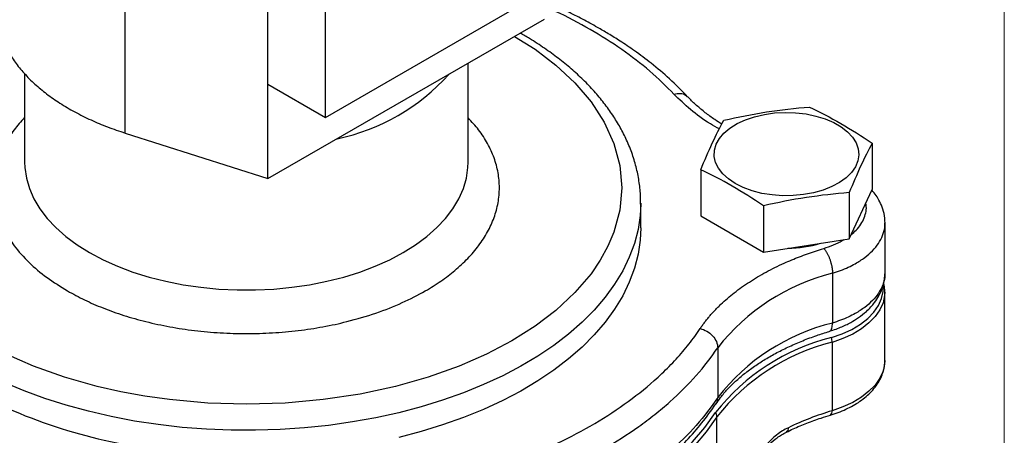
# Model space of a CAD drawing. Header units: inches. Extents: x 0 to 22, y 0 to 17.
# Tile 12 of 13: x 18.9 to 22, y 13.3 to 14.6. Entities that reach past the tile are written whole.
import ezdxf

# ---------------------------------------------------------------- set-up
doc = ezdxf.new("R2010")
doc.units = ezdxf.units.IN
doc.header["$LTSCALE"] = 2
doc.header["$MEASUREMENT"] = 0
doc.linetypes.add('SLD-Solid', pattern=[0])
doc.layers.add('SLD-DEFPOINTS', color=7, linetype='Continuous')

# ---------------------------------------------------------------- blocks, each defined once
blk = doc.blocks.new('Block2')
at = {"color": 7, "linetype": 'SLD-Solid', "lineweight": 18}
blk.add_line((22.0002, 0.0002), (22.0002, 17.0002), dxfattribs=at)

msp = doc.modelspace()

# ---------------------------------------------------------------- linework, layer by layer
for p, q in [((19.1908, 14.2335), (19.1908, 15.5563)), ((19.6469, 14.3898), (19.6469, 15.4104)), ((19.8308, 14.2836), (19.8308, 15.3043)), ((19.8308, 14.2836), (20.7147, 14.7939)), ((19.6469, 14.0876), (20.5308, 14.5979)), ((20.2868, 14.1402), (20.2868, 14.457)), ((18.8698, 14.4232), (18.8698, 14.1402)), ((19.6469, 14.3898), (19.8308, 14.2836)), ((19.6469, 14.0876), (19.6469, 14.3898)), ((19.1908, 14.2335), (19.6469, 14.0876)), ((21.5779, 14.201), (21.5779, 14.0533)), ((21.0302, 14.1162), (21.0302, 13.9686)), ((21.5045, 13.8953), (21.5779, 14.0533)), ((21.5045, 14.0429), (21.5045, 13.8953)), ((20.8383, 13.9304), (20.8383, 14.0096)), ((20.8383, 14.0096), (20.8383, 14.0064)), ((21.2307, 14.0005), (21.2307, 13.8529)), ((21.0302, 13.9686), (21.2307, 13.8529)), ((21.619, 13.7864), (21.619, 13.9456)), ((21.2307, 13.8529), (21.5045, 13.8953)), ((21.4512, 13.7849), (21.4512, 13.6257)), ((21.6183, 13.5059), (21.6183, 13.7248)), ((21.4499, 13.5638), (21.4499, 13.345)), ((21.0845, 13.5465), (21.0845, 13.3873)), ((21.0818, 12.7982), (21.0818, 13.3252))]:
    msp.add_line(p, q)
at = {"flags": 128}
for points in [[(20.4356, 14.5429), (20.5009, 14.5016), (20.5671, 14.4511), (20.6283, 14.394), (20.6796, 14.3337), (20.7221, 14.2682), (20.7529, 14.2005), (20.772, 14.1299), (20.7783, 14.0586), (20.772, 13.9872), (20.7529, 13.9166), (20.7337, 13.8713), (20.7093, 13.8269), (20.6796, 13.7834), (20.6283, 13.7231), (20.5671, 13.666), (20.5009, 13.6155), (20.4269, 13.5687), (20.3458, 13.526), (20.2583, 13.4878), (20.1594, 13.4524), (20.055, 13.4228), (19.9415, 13.3983), (19.8242, 13.3805), (19.702, 13.3695), (19.5783, 13.3658), (19.4548, 13.3695), (19.3325, 13.3805), (19.2539, 13.3916), (19.177, 13.4057), (19.1017, 13.4228), (18.9973, 13.4524), (18.8984, 13.4878), (18.8109, 13.526)], [(21.1405, 14.0717), (21.1185, 14.0865), (21.1003, 14.1029), (21.0866, 14.1207), (21.0774, 14.1395), (21.0731, 14.1588), (21.0738, 14.1783), (21.0793, 14.1975), (21.0896, 14.2161), (21.1045, 14.2336), (21.1236, 14.2496), (21.1466, 14.2639), (21.1729, 14.2761), (21.2021, 14.2859), (21.2334, 14.2932), (21.2662, 14.2978), (21.2998, 14.2996), (21.3335, 14.2985), (21.3666, 14.2946), (21.3984, 14.288), (21.4281, 14.2788), (21.4552, 14.2672), (21.4791, 14.2534), (21.4992, 14.2377), (21.5152, 14.2206), (21.5267, 14.2022), (21.5334, 14.1831), (21.5353, 14.1637), (21.5322, 14.1443), (21.5242, 14.1253), (21.5116, 14.1073), (21.4945, 14.0904), (21.4734, 14.0752), (21.4487, 14.062), (21.4209, 14.0509), (21.3906, 14.0423), (21.3584, 14.0364), (21.3251, 14.0332), (21.2914, 14.0328), (21.2579, 14.0353), (21.2254, 14.0406), (21.1946, 14.0485), (21.1661, 14.059), (21.1405, 14.0717)], [(18.8698, 14.1402), (18.8705, 14.1233), (18.8753, 14.0896), (18.8849, 14.0563), (18.8993, 14.0235), (18.9183, 13.9915), (18.9418, 13.9606), (18.9697, 13.9308), (19.0017, 13.9025), (19.0377, 13.8759), (19.0774, 13.851)], [(19.0774, 13.851), (19.1204, 13.8281), (19.1667, 13.8073), (19.2157, 13.7888), (19.2672, 13.7728), (19.3208, 13.7592), (19.3762, 13.7482), (19.433, 13.7399), (19.4907, 13.7343), (19.5491, 13.7315), (19.6076, 13.7315), (19.666, 13.7343), (19.7237, 13.7399), (19.7805, 13.7482), (19.8359, 13.7592), (19.8895, 13.7728), (19.941, 13.7888), (19.99, 13.8073), (20.0363, 13.8281), (20.0793, 13.851), (20.119, 13.8759), (20.155, 13.9025), (20.187, 13.9308), (20.2149, 13.9606), (20.2384, 13.9915), (20.2574, 14.0235), (20.2718, 14.0563), (20.2814, 14.0896), (20.2862, 14.1233), (20.2868, 14.1402)], [(20.8383, 14.0064), (20.8365, 13.97), (20.8298, 13.9249), (20.8183, 13.8802), (20.8019, 13.8359), (20.7808, 13.7923), (20.7551, 13.7496), (20.7249, 13.7079), (20.6901, 13.6673), (20.6511, 13.6281), (20.608, 13.5903), (20.5608, 13.5542), (20.5099, 13.5198), (20.4553, 13.4873), (20.3974, 13.4568), (20.3363, 13.4285), (20.2722, 13.4024), (20.2055, 13.3787), (20.1364, 13.3574), (20.0651, 13.3386), (19.9919, 13.3225), (19.9171, 13.309), (19.841, 13.2982), (19.7638, 13.2901), (19.686, 13.2848), (19.6077, 13.2824), (19.5294, 13.2827), (19.4512, 13.2859), (19.3735, 13.2919), (19.2966, 13.3006), (19.2208, 13.3121), (19.1464, 13.3263), (19.0736, 13.3431), (19.0028, 13.3625), (18.9343, 13.3844), (18.8682, 13.4087), (18.8048, 13.4354)], [(20.8383, 13.9304), (20.8365, 13.8908), (20.8298, 13.8457), (20.8183, 13.801), (20.8019, 13.7567), (20.7808, 13.7131), (20.7551, 13.6704), (20.7249, 13.6287), (20.6901, 13.5881), (20.6511, 13.5489), (20.608, 13.5111), (20.5608, 13.4749), (20.5099, 13.4406), (20.4553, 13.4081), (20.3974, 13.3776), (20.3363, 13.3493), (20.2722, 13.3232), (20.2055, 13.2995), (20.1364, 13.2782), (20.0651, 13.2594)], [(21.4478, 13.5792), (21.4817, 13.5911), (21.5127, 13.6054), (21.5403, 13.622), (21.564, 13.6404), (21.5834, 13.6604), (21.5982, 13.6816), (21.6082, 13.7038), (21.6133, 13.7265), (21.6138, 13.7413)], [(21.6183, 13.7245), (21.6177, 13.7133), (21.6126, 13.6902), (21.6024, 13.6677), (21.5874, 13.6462), (21.5677, 13.6259), (21.5437, 13.6072), (21.5157, 13.5905), (21.4843, 13.5759), (21.4499, 13.5638)], [(21.6183, 13.5059), (21.6177, 13.4945), (21.6126, 13.4714), (21.6024, 13.4489), (21.5874, 13.4273), (21.5677, 13.4071), (21.5437, 13.3884), (21.5157, 13.3716), (21.4843, 13.3571), (21.4499, 13.345)], [(20.1568, 12.8076), (20.2393, 12.8275), (20.3197, 12.85), (20.3978, 12.8751), (20.4734, 12.9026), (20.5462, 12.9325), (20.6161, 12.9648), (20.6827, 12.9992), (20.7459, 13.0356), (20.8055, 13.0741), (20.8612, 13.1144), (20.9131, 13.1564), (20.9608, 13.2001), (21.0042, 13.2452), (21.0432, 13.2916), (21.0777, 13.3392)], [(21.0818, 13.3252), (21.0472, 13.2775), (21.0081, 13.2309), (20.9646, 13.1857), (20.9168, 13.1419), (20.8648, 13.0998), (20.8089, 13.0594), (20.7491, 13.0208), (20.6857, 12.9842), (20.6189, 12.9497), (20.5489, 12.9174), (20.4759, 12.8874), (20.4001, 12.8598), (20.3218, 12.8347), (20.2411, 12.8121), (20.1584, 12.7921)]]:
    msp.add_lwpolyline(points, dxfattribs=at)
for centre, radius, start, end in [((19.7344, 14.8588), 0.6573, 281.7206, 318.274), ((21.3062, 14.2241), 0.3592, 270.3487, 287.2374), ((21.6149, 13.1318), 0.6733, 104.0719, 141.9828), ((21.6097, 12.9805), 0.6643, 103.8061, 142.2487), ((21.6118, 12.9208), 0.6785, 103.9831, 141.9254), ((21.6129, 12.9092), 0.6747, 103.9831, 141.9254), ((21.3851, 13.5629), 0.0648, 0.8245, 14.5453), ((19.4962, 14.8959), 1.6865, 241.342, 263.5008), ((21.726, 12.4248), 0.9607, 106.7042, 115.653), ((21.4364, 13.3423), 0.0138, 306.6946, 11.3243), ((21.0543, 13.3246), 0.0276, 1.1722, 31.8749), ((21.2962, 13.2886), 0.0141, 302.3055, 9.1357)]:
    msp.add_arc(centre, radius, start, end)
for points, knots in [([(18.779, 14.6375), (18.7789, 14.6289), (18.7789, 14.6072), (18.7855, 14.5724), (18.7977, 14.5339), (18.8156, 14.4964), (18.8387, 14.46), (18.8674, 14.4244), (18.9012, 14.3905), (18.9395, 14.3586), (18.9821, 14.3287), (19.0295, 14.3007), (19.0805, 14.2753), (19.1342, 14.2526), (19.1719, 14.2398), (19.1908, 14.2335)], [0, 0, 0, 0, 0.052437, 0.132417, 0.21298, 0.290845, 0.369253, 0.449368, 0.530078, 0.607767, 0.685991, 0.765912, 0.846415, 0.922948, 1, 1, 1, 1]), ([(20.9882, 14.3498), (20.9694, 14.3691), (20.9334, 14.4058), (20.8754, 14.4545), (20.8221, 14.4945), (20.776, 14.5258), (20.7365, 14.5506), (20.7041, 14.5696), (20.6765, 14.585), (20.6525, 14.5979), (20.626, 14.6116), (20.5924, 14.628), (20.5599, 14.6433), (20.5376, 14.6526), (20.5308, 14.6555)], [0, 0, 0, 0, 0.161673, 0.308227, 0.431854, 0.532259, 0.610747, 0.680385, 0.729204, 0.775042, 0.820146, 0.881861, 0.963741, 1, 1, 1, 1]), ([(20.9447, 14.3577), (20.9196, 14.3827), (20.8696, 14.4326), (20.7793, 14.5019), (20.6781, 14.5656), (20.5947, 14.6112), (20.5426, 14.6331), (20.5308, 14.6381)], [0, 0, 0, 0, 0.23327, 0.466078, 0.699285, 0.931711, 1, 1, 1, 1]), ([(20.8378, 14.0061), (20.838, 14.014), (20.8384, 14.0368), (20.8343, 14.0748), (20.8258, 14.1201), (20.8123, 14.1656), (20.7948, 14.2095), (20.7736, 14.2514), (20.7493, 14.291), (20.7215, 14.3298), (20.69, 14.3675), (20.6551, 14.404), (20.6169, 14.4391), (20.5756, 14.4729), (20.5311, 14.5051), (20.4904, 14.5319), (20.4634, 14.5473), (20.4532, 14.5531)], [0, 0, 0, 0, 0.037691, 0.10926, 0.181996, 0.256086, 0.331679, 0.400267, 0.469225, 0.538507, 0.608054, 0.677797, 0.747673, 0.817622, 0.887597, 0.957557, 1, 1, 1, 1]), ([(20.9447, 14.3577), (20.9515, 14.3591), (20.9652, 14.3618), (20.9807, 14.3577), (20.9859, 14.3511), (20.9877, 14.3489)], [0, 0, 0, 0, 0.400544, 0.801088, 1, 1, 1, 1]), ([(21.0897, 14.2465), (21.08, 14.2519), (21.0458, 14.2708), (20.996, 14.3078), (20.9617, 14.3411), (20.9447, 14.3577)], [0, 0, 0, 0, 0.1674555, 0.5856034, 1, 1, 1, 1]), ([(21.0975, 14.262), (21.0899, 14.2668), (21.0712, 14.2786), (21.0443, 14.2986), (21.0168, 14.3217), (20.9983, 14.3389), (20.9899, 14.3485), (20.9887, 14.3498)], [0, 0, 0, 0, 0.175933, 0.435186, 0.695261, 0.956481, 1, 1, 1, 1]), ([(21.3774, 14.3167), (21.4108, 14.3008), (21.4442, 14.2836), (21.5111, 14.245), (21.5445, 14.2236), (21.5779, 14.201)], [0, 0, 0, 0, 0.5, 0.5, 1, 1, 1, 1]), ([(18.8698, 14.2833), (18.8582, 14.2703), (18.8341, 14.2433), (18.8065, 14.2), (18.7855, 14.154), (18.7727, 14.1067), (18.7684, 14.0586), (18.7727, 14.0104), (18.7855, 13.9631), (18.8064, 13.9171), (18.8377, 13.8687), (18.8817, 13.8194), (18.9387, 13.7706), (18.9842, 13.7424), (19.0067, 13.7285)], [0, 0, 0, 0, 0.072966, 0.151417, 0.229888, 0.310008, 0.390148, 0.470268, 0.550409, 0.62886, 0.70733, 0.807684, 0.90531, 1, 1, 1, 1]), ([(19.0067, 13.7285), (19.0245, 13.7187), (19.0603, 13.6991), (19.1208, 13.673), (19.1862, 13.6495), (19.2577, 13.6293), (19.3333, 13.6129), (19.413, 13.6009), (19.4949, 13.5935), (19.5783, 13.591), (19.6618, 13.5935), (19.7437, 13.6009), (19.8234, 13.6129), (19.9071, 13.631), (19.9927, 13.6563), (20.0767, 13.6895), (20.1453, 13.7246), (20.2008, 13.7596), (20.2463, 13.7944), (20.2869, 13.8322), (20.322, 13.8734), (20.3503, 13.9171), (20.3712, 13.9631), (20.384, 14.0104), (20.3883, 14.0586), (20.384, 14.1067), (20.3712, 14.154), (20.3501, 14.2), (20.3232, 14.243), (20.2985, 14.2693), (20.2868, 14.2817)], [0, 0, 0, 0, 0.03204, 0.0640844, 0.0980459, 0.1320164, 0.1673936, 0.2027797, 0.2389097, 0.2750488, 0.3111787, 0.3473178, 0.382695, 0.4180812, 0.4633355, 0.5073575, 0.5500596, 0.5820973, 0.6141441, 0.6481056, 0.682076, 0.7174532, 0.7528394, 0.7889693, 0.8251084, 0.8612383, 0.8973775, 0.9327546, 0.9681408, 1, 1, 1, 1]), ([(21.2307, 14.0005), (21.1973, 14.0232), (21.1639, 14.0445), (21.097, 14.0832), (21.0636, 14.1004), (21.0302, 14.1162)], [0, 0, 0, 0, 0.5, 0.5, 1, 1, 1, 1]), ([(21.619, 13.9456), (21.6184, 13.9559), (21.6173, 13.975), (21.6087, 14.0016), (21.5975, 14.0236), (21.5867, 14.04), (21.5791, 14.0485), (21.5763, 14.0516)], [0, 0, 0, 0, 0.2751838, 0.5174887, 0.7266344, 0.9001383, 1, 1, 1, 1]), ([(21.5109, 13.909), (21.5163, 13.9135), (21.5287, 13.9238), (21.5428, 13.9417), (21.5537, 13.962), (21.5589, 13.9829), (21.56, 13.9988), (21.5578, 14.0074), (21.5573, 14.0091)], [0, 0, 0, 0, 0.155251, 0.354512, 0.553888, 0.753177, 0.952583, 1, 1, 1, 1]), ([(21.4512, 13.7849), (21.4599, 13.7877), (21.4774, 13.7934), (21.5017, 13.8037), (21.5281, 13.8172), (21.5548, 13.8346), (21.5798, 13.8565), (21.5991, 13.8802), (21.6121, 13.9052), (21.6187, 13.9275), (21.6184, 13.9413), (21.6182, 13.9464)], [0, 0, 0, 0, 0.087706, 0.175326, 0.263132, 0.395577, 0.526968, 0.659349, 0.790979, 0.922868, 1, 1, 1, 1]), ([(21.4232, 13.8645), (21.4337, 13.8681), (21.4547, 13.8753), (21.4759, 13.8851), (21.4855, 13.8915), (21.4872, 13.8926)], [0, 0, 0, 0, 0.454659, 0.905104, 1, 1, 1, 1]), ([(21.0285, 13.6079), (21.0308, 13.6113), (21.0354, 13.6181), (21.0428, 13.6281), (21.0505, 13.638), (21.0586, 13.6478), (21.0671, 13.6575), (21.0759, 13.667), (21.0852, 13.6765), (21.1046, 13.6954), (21.1365, 13.7229), (21.1847, 13.7573), (21.2381, 13.789), (21.2845, 13.812), (21.3209, 13.8278), (21.3456, 13.8378), (21.3709, 13.8472), (21.3967, 13.8562), (21.4143, 13.8617), (21.4232, 13.8645)], [0, 0, 0, 0, 0.031052, 0.062059, 0.093037, 0.124, 0.154965, 0.185945, 0.216958, 0.248018, 0.373994, 0.500004, 0.62598, 0.75199, 0.80165, 0.851217, 0.900756, 0.95033, 1, 1, 1, 1]), ([(21.4232, 13.8645), (21.4239, 13.8636), (21.4255, 13.8619), (21.4277, 13.8589), (21.43, 13.8556), (21.4322, 13.8521), (21.4343, 13.8483), (21.4364, 13.8444), (21.4383, 13.8403), (21.4401, 13.8362), (21.4418, 13.832), (21.4433, 13.8278), (21.4446, 13.8237), (21.4458, 13.8197), (21.4469, 13.8158), (21.4478, 13.8121), (21.4486, 13.8085), (21.4493, 13.8051), (21.4498, 13.8019), (21.4502, 13.7989), (21.4506, 13.7961), (21.4508, 13.7935), (21.451, 13.7911), (21.4511, 13.7889), (21.4512, 13.7868), (21.4512, 13.7855), (21.4512, 13.7849)], [0, 0, 0, 0, 0.051819, 0.10399, 0.156295, 0.208514, 0.260425, 0.311811, 0.362465, 0.412193, 0.46082, 0.508188, 0.554164, 0.598635, 0.64151, 0.682722, 0.72222, 0.759976, 0.795974, 0.830215, 0.862709, 0.89348, 0.922557, 0.949975, 0.975775, 1, 1, 1, 1]), ([(21.4375, 13.5979), (21.451, 13.6024), (21.4763, 13.6107), (21.5083, 13.6264), (21.5359, 13.6434), (21.5572, 13.6603), (21.5735, 13.6764), (21.5875, 13.6932), (21.6019, 13.7154), (21.6158, 13.7475), (21.6179, 13.7725), (21.619, 13.7864)], [0, 0, 0, 0, 0.132138, 0.248774, 0.348985, 0.464926, 0.539952, 0.603606, 0.701181, 0.832816, 1, 1, 1, 1]), ([(21.6182, 13.7864), (21.6184, 13.7816), (21.6187, 13.768), (21.6121, 13.746), (21.5991, 13.7209), (21.5798, 13.6973), (21.5548, 13.6754), (21.5281, 13.658), (21.5017, 13.6445), (21.4774, 13.6342), (21.4599, 13.6285), (21.4512, 13.6257)], [0, 0, 0, 0, 0.073423, 0.205843, 0.338001, 0.470915, 0.602834, 0.73581, 0.823969, 0.911942, 1, 1, 1, 1]), ([(21.6179, 13.7245), (21.618, 13.7293), (21.6182, 13.7394), (21.6156, 13.7492), (21.6143, 13.7542)], [0, 0, 0, 0, 0.486888, 1, 1, 1, 1]), ([(21.4405, 13.5998), (21.4414, 13.5998), (21.4453, 13.5997), (21.4498, 13.6082), (21.4508, 13.6198), (21.4512, 13.6257)], [0, 0, 0, 0, 0.120162, 0.560081, 1, 1, 1, 1]), ([(20.1369, 13.0932), (20.1447, 13.095), (20.1603, 13.0985), (20.1835, 13.1041), (20.2066, 13.1098), (20.2294, 13.1158), (20.2521, 13.1219), (20.2745, 13.1283), (20.2968, 13.1348), (20.3188, 13.1416), (20.3407, 13.1486), (20.3623, 13.1557), (20.3838, 13.1631), (20.4051, 13.1707), (20.4646, 13.1927), (20.5588, 13.2322), (20.6793, 13.2949), (20.788, 13.3646), (20.8608, 13.4224), (20.906, 13.4639), (20.9295, 13.4869), (20.9518, 13.5103), (20.9728, 13.5342), (20.9927, 13.5584), (21.0114, 13.5829), (21.0228, 13.5996), (21.0285, 13.6079)], [0, 0, 0, 0, 0.0194, 0.038762, 0.05809, 0.077391, 0.096669, 0.115928, 0.135175, 0.154413, 0.173647, 0.192884, 0.212127, 0.231383, 0.250655, 0.375338, 0.500039, 0.624969, 0.749916, 0.785607, 0.821257, 0.856897, 0.89256, 0.928277, 0.96408, 1, 1, 1, 1]), ([(21.0285, 13.6079), (21.0359, 13.6063), (21.0432, 13.6034), (21.0567, 13.5955), (21.0629, 13.5905), (21.0733, 13.5791), (21.0774, 13.5727), (21.083, 13.5596), (21.0845, 13.5529), (21.0845, 13.5465)], [0, 0, 0, 0, 0.25, 0.25, 0.5, 0.5, 0.75, 0.75, 1, 1, 1, 1]), ([(21.0787, 13.3664), (21.0835, 13.3735), (21.0944, 13.3894), (21.1154, 13.4138), (21.1408, 13.4392), (21.1695, 13.4638), (21.2012, 13.4874), (21.2359, 13.5099), (21.2733, 13.5311), (21.3134, 13.551), (21.3559, 13.5694), (21.3983, 13.5855), (21.4274, 13.5946), (21.4408, 13.5988)], [0, 0, 0, 0, 0.076064, 0.170662, 0.264727, 0.358491, 0.452112, 0.545666, 0.639202, 0.732743, 0.826273, 0.919744, 1, 1, 1, 1]), ([(20.1584, 13.0119), (20.1649, 13.0133), (20.1716, 13.0148), (20.1847, 13.0179), (20.1912, 13.0194), (20.2108, 13.0241), (20.2237, 13.0273), (20.2623, 13.0373), (20.2877, 13.0443), (20.3628, 13.0664), (20.4115, 13.0827), (20.4825, 13.1094), (20.5058, 13.1186), (20.5513, 13.1378), (20.5735, 13.1476), (20.6387, 13.1782), (20.6802, 13.1998), (20.7591, 13.2453), (20.7966, 13.2693), (20.8497, 13.3071), (20.8669, 13.3201), (20.9002, 13.3464), (20.9161, 13.3598), (20.9928, 13.4279), (21.0438, 13.4856), (21.0845, 13.5465)], [0, 0, 0, 0, 0.015625, 0.015625, 0.03125, 0.03125, 0.0625, 0.0625, 0.125, 0.125, 0.25, 0.25, 0.3125, 0.3125, 0.375, 0.375, 0.5, 0.5, 0.625, 0.625, 0.6875, 0.6875, 0.75, 0.75, 1, 1, 1, 1]), ([(21.4443, 13.3313), (21.4485, 13.3326), (21.4616, 13.3364), (21.4823, 13.3444), (21.5063, 13.3555), (21.5288, 13.3682), (21.5495, 13.3825), (21.568, 13.3983), (21.5842, 13.4156), (21.5976, 13.4342), (21.6081, 13.4541), (21.615, 13.4753), (21.6184, 13.4926), (21.618, 13.5028), (21.6179, 13.5056)], [0, 0, 0, 0, 0.041439, 0.129006, 0.218216, 0.308679, 0.400141, 0.492383, 0.585232, 0.678587, 0.772481, 0.867258, 0.963749, 1, 1, 1, 1]), ([(21.0845, 13.3873), (21.0438, 13.3263), (20.9928, 13.2686), (20.9161, 13.2006), (20.9002, 13.1872), (20.8669, 13.1608), (20.8497, 13.1479), (20.7966, 13.1101), (20.7591, 13.0861), (20.6802, 13.0405), (20.6387, 13.019), (20.5735, 12.9884), (20.5513, 12.9785), (20.5058, 12.9594), (20.4825, 12.9501), (20.4115, 12.9235), (20.3628, 12.9072), (20.2877, 12.885), (20.2623, 12.878), (20.2237, 12.8681), (20.2108, 12.8649), (20.1912, 12.8602), (20.1847, 12.8586), (20.1716, 12.8556), (20.1649, 12.8541), (20.1584, 12.8527)], [0, 0, 0, 0, 0.25, 0.25, 0.3125, 0.3125, 0.375, 0.375, 0.5, 0.5, 0.625, 0.625, 0.6875, 0.6875, 0.75, 0.75, 0.875, 0.875, 0.9375, 0.9375, 0.96875, 0.96875, 0.984375, 0.984375, 1, 1, 1, 1]), ([(21.0784, 13.3675), (21.0791, 13.3681), (21.0839, 13.3731), (21.0842, 13.3807), (21.0845, 13.3873)], [0, 0, 0, 0, 0.12902, 1, 1, 1, 1]), ([(20.1498, 12.8265), (20.1836, 12.8344), (20.2504, 12.85), (20.3434, 12.8776), (20.4269, 12.906), (20.4989, 12.9339), (20.564, 12.962), (20.621, 12.9892), (20.6705, 13.015), (20.7096, 13.037), (20.7393, 13.0548), (20.764, 13.0702), (20.7884, 13.0861), (20.8174, 13.106), (20.8511, 13.1306), (20.8917, 13.1626), (20.9378, 13.2025), (20.987, 13.2511), (21.0358, 13.3062), (21.0641, 13.3462), (21.0789, 13.3671)], [0, 0, 0, 0, 0.08163, 0.161384, 0.233566, 0.298275, 0.354989, 0.414776, 0.463055, 0.503281, 0.536024, 0.557748, 0.58409, 0.617169, 0.657097, 0.703625, 0.767944, 0.838605, 0.915836, 1, 1, 1, 1]), ([(21.304, 13.2764), (21.3113, 13.28), (21.3321, 13.2903), (21.3692, 13.3054), (21.4088, 13.3201), (21.4347, 13.3279), (21.4447, 13.331)], [0, 0, 0, 0, 0.16967, 0.485552, 0.800912, 1, 1, 1, 1]), ([(21.3101, 13.2908), (21.2971, 13.2845), (21.2846, 13.2767), (21.2668, 13.2627), (21.261, 13.2576), (21.2496, 13.2468), (21.2441, 13.241), (21.2282, 13.2229), (21.2185, 13.2097), (21.2051, 13.1885), (21.2008, 13.1811), (21.1927, 13.1661), (21.1889, 13.1584), (21.1782, 13.1351), (21.172, 13.1191), (21.1612, 13.0861), (21.1568, 13.0697), (21.1514, 13.0453), (21.1499, 13.0372), (21.1472, 13.021), (21.1461, 13.0129), (21.1434, 12.9894), (21.1425, 12.9743), (21.1425, 12.9598)], [0, 0, 0, 0, 0.125, 0.125, 0.1875, 0.1875, 0.25, 0.25, 0.375, 0.375, 0.4375, 0.4375, 0.5, 0.5, 0.625, 0.625, 0.75, 0.75, 0.8125, 0.8125, 0.875, 0.875, 1, 1, 1, 1]), ([(21.147, 12.9691), (21.1472, 12.9775), (21.1476, 12.9936), (21.1511, 13.0251), (21.1576, 13.0603), (21.1684, 13.0986), (21.1796, 13.1286), (21.1906, 13.1529), (21.2016, 13.1741), (21.2147, 13.1953), (21.2309, 13.2175), (21.2505, 13.2392), (21.2749, 13.2607), (21.2937, 13.2711), (21.3037, 13.2766)], [0, 0, 0, 0, 0.080064, 0.152694, 0.27488, 0.372898, 0.464665, 0.522383, 0.57853, 0.650661, 0.719225, 0.800653, 0.894225, 1, 1, 1, 1])]:
    msp.add_open_spline(points, degree=3, knots=knots)
for points in [[(21.1036, 14.2743), (21.1492, 14.2848), (21.2405, 14.303), (21.3318, 14.313), (21.3774, 14.3167)], [(21.0302, 14.1162), (21.0425, 14.146), (21.0669, 14.2028), (21.0914, 14.2514), (21.1036, 14.2743)], [(21.5779, 14.201), (21.5656, 14.178), (21.5412, 14.1295), (21.5167, 14.0726), (21.5045, 14.0429)], [(21.5045, 14.0429), (21.4589, 14.0392), (21.3676, 14.0292), (21.2763, 14.011), (21.2307, 14.0005)]]:
    msp.add_open_spline(points, degree=3)

# ---------------------------------------------------------------- block references
at = {"layer": 'SLD-DEFPOINTS'}
msp.add_blockref('Block2', (0, 0), dxfattribs=at)

doc.saveas('drawing.dxf')
